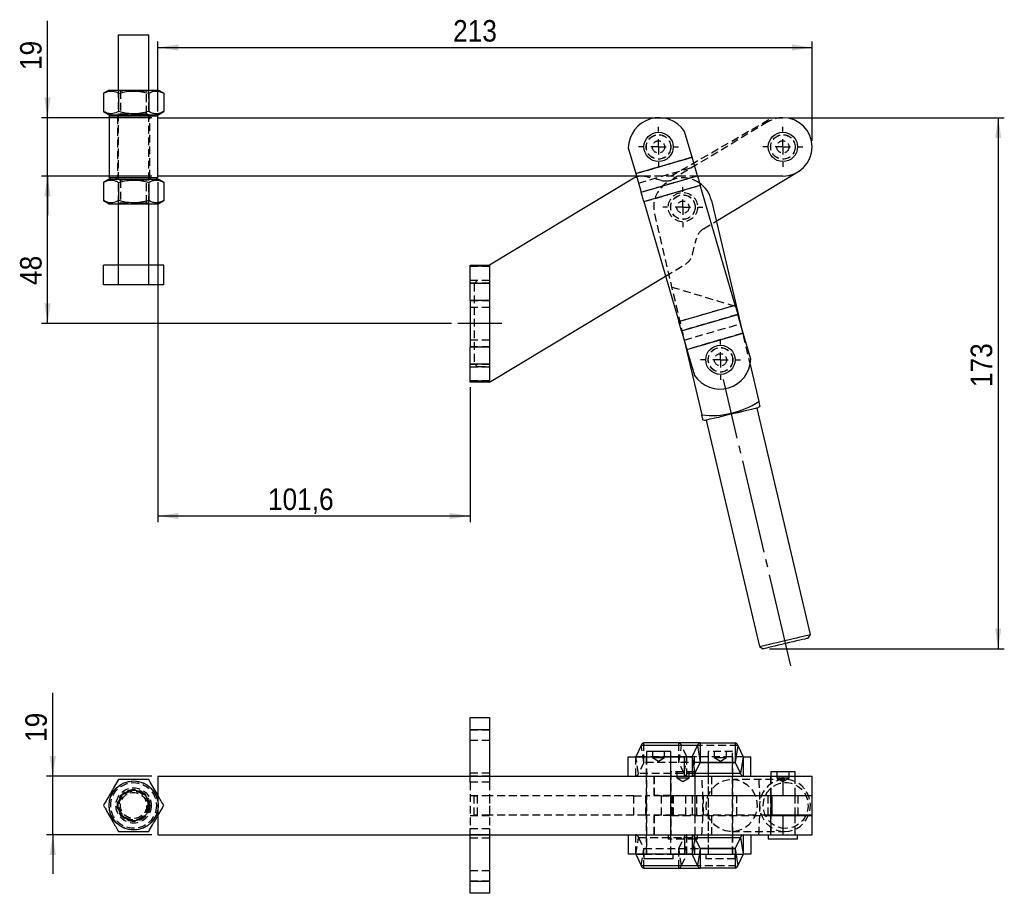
# Model space of a CAD drawing. Extents: x 67 to 764, y 27 to 578.
# Tile 2 of 4: x 67 to 387, y 281 to 566. Entities that reach past the tile are written whole.
import ezdxf

# ---------------------------------------------------------------- set-up
doc = ezdxf.new("R2010")
doc.units = 0
doc.header["$LTSCALE"] = 2
for name, pattern in [('SLD-MISTA-LONGA', [19.05, 15.24, -1.27, 1.27, -1.27]), ('SLD-SÓLIDA', [0]), ('SLD-TRACEJADA', [1.905, 1.27, -0.635])]:
    doc.linetypes.add(name, pattern=pattern)
doc.layers.get('0').update_dxf_attribs({"linetype": 'CONTINUOUS'})
doc.styles.add('SLDTEXTSTYLE0', font='GOTHIC.TTF', dxfattribs={"width": 0.913})
doc.dimstyles.new('SLDDIMSTYLE0', dxfattribs={"dimtxt": 7, "dimasz": 6.604, "dimexe": 0, "dimexo": 0.0625, "dimgap": 1.75, "dimtad": 1, "dimdec": 0, "dimrnd": 1e-09, "dimzin": 12, "dimtxsty": 'SLDTEXTSTYLE0', "dimsah": 1, "dimcen": 0.09, "dimazin": 3, "dimtfac": 1, "dimtdec": 0, "dimtofl": 0, "dimtmove": 0, "dimatfit": 3, "dimtolj": 1, "dimtzin": 12})
doc.dimstyles.new('SLDDIMSTYLE1', dxfattribs={"dimtxt": 7, "dimasz": 6.604, "dimexe": 0, "dimexo": 0.0625, "dimgap": 1.75, "dimtad": 1, "dimdec": 1, "dimrnd": 1e-09, "dimzin": 12, "dimtxsty": 'SLDTEXTSTYLE0', "dimsah": 1, "dimcen": 0.09, "dimazin": 3, "dimtfac": 1, "dimtdec": 1, "dimtofl": 0, "dimtmove": 0, "dimatfit": 3, "dimtolj": 1, "dimtzin": 12})
doc.dimstyles.new('SLDDIMSTYLE2', dxfattribs={"dimtxt": 7, "dimasz": 6.604, "dimexe": 0, "dimexo": 0.0625, "dimgap": 1.75, "dimtad": 1, "dimrnd": 1e-09, "dimzin": 12, "dimtxsty": 'SLDTEXTSTYLE0', "dimsah": 1, "dimcen": 0.09, "dimazin": 3, "dimtfac": 1, "dimtofl": 0, "dimtmove": 0, "dimatfit": 3, "dimtolj": 1, "dimtzin": 12})
doc.dimstyles.new('SLDDIMSTYLE3', dxfattribs={"dimtxt": 7, "dimasz": 6.604, "dimexe": 0, "dimexo": 0.0625, "dimgap": 1.75, "dimtad": 1, "dimdec": 0, "dimrnd": 1e-09, "dimzin": 12, "dimtxsty": 'SLDTEXTSTYLE0', "dimsah": 1, "dimcen": 0.09, "dimazin": 3, "dimtfac": 1, "dimtmove": 0, "dimatfit": 3, "dimtolj": 1, "dimtzin": 12})
doc.dimstyles.new('SLDDIMSTYLE7', dxfattribs={"dimtxt": 7, "dimasz": 6.604, "dimexe": 0, "dimexo": 0.0625, "dimgap": 1.75, "dimtad": 1, "dimdec": 0, "dimrnd": 1e-09, "dimzin": 12, "dimtxsty": 'SLDTEXTSTYLE0', "dimsah": 1, "dimcen": 0.09, "dimazin": 3, "dimtfac": 1, "dimtdec": 0, "dimtmove": 0, "dimatfit": 3, "dimtolj": 1, "dimtzin": 12})

# ---------------------------------------------------------------- blocks, each defined once
blk = doc.blocks.new('*D1')
for p, q in [((317.39, 534), (387.48, 534)), ((385.48, 534), (385.48, 361.06)), ((310.99, 361.06), (387.48, 361.06))]:
    blk.add_line(p, q)
for points in [[(385.48, 534), (384.46, 527.4), (386.49, 527.4)], [(385.48, 361.06), (386.49, 367.67), (384.46, 367.67)]]:
    blk.add_solid(points)
at = {"insert": (376.53, 446.28, 0.1), "char_height": 7, "attachment_point": 1, "rotation": 90, "style": 'SLDTEXTSTYLE0'}
blk.add_mtext('173', dxfattribs=at)
blk = doc.blocks.new('*D2')
for p, q in [((111.91, 512.95), (111.91, 402.32)), ((213.51, 446.26), (213.51, 402.32)), ((111.91, 404.32), (213.51, 404.32))]:
    blk.add_line(p, q)
for points in [[(111.91, 404.32), (118.52, 403.31), (118.52, 405.34)], [(213.51, 404.32), (206.91, 405.34), (206.91, 403.31)]]:
    blk.add_solid(points)
at = {"insert": (147.72, 413.26, 0.1), "char_height": 7, "attachment_point": 1, "style": 'SLDTEXTSTYLE0'}
blk.add_mtext('101,6', dxfattribs=at)
blk = doc.blocks.new('*D3')
for p, q in [((111.91, 536), (111.91, 558.84)), ((324.91, 526.48), (324.91, 558.84)), ((111.91, 556.84), (324.91, 556.84))]:
    blk.add_line(p, q)
for points in [[(111.91, 556.84), (118.52, 555.82), (118.52, 557.86)], [(324.91, 556.84), (318.31, 557.86), (318.31, 555.82)]]:
    blk.add_solid(points)
at = {"insert": (208, 565.78, 0.1), "char_height": 7, "attachment_point": 1, "style": 'SLDTEXTSTYLE0'}
blk.add_mtext('213', dxfattribs=at)
blk = doc.blocks.new('*D4')
for p, q in [((75.95, 534), (75.95, 565.54)), ((109.91, 534), (73.95, 534)), ((75.95, 514.95), (75.95, 534)), ((109.91, 514.95), (73.95, 514.95)), ((75.95, 514.95), (75.95, 502.25))]:
    blk.add_line(p, q)
for points in [[(75.95, 534), (76.97, 540.61), (74.93, 540.61)], [(75.95, 514.95), (74.93, 508.35), (76.97, 508.35)]]:
    blk.add_solid(points)
at = {"insert": (67.01, 549.51, 0.1), "char_height": 7, "attachment_point": 1, "rotation": 90, "style": 'SLDTEXTSTYLE0'}
blk.add_mtext('19', dxfattribs=at)
blk = doc.blocks.new('*D5')
for p, q in [((109.91, 514.95), (73.95, 514.95)), ((75.95, 466.95), (75.95, 514.95)), ((207.51, 466.95), (73.95, 466.95))]:
    blk.add_line(p, q)
for points in [[(75.95, 514.95), (74.93, 508.35), (76.97, 508.35)], [(75.95, 466.95), (76.97, 473.56), (74.93, 473.56)]]:
    blk.add_solid(points)
at = {"insert": (67.01, 479.52, 0.1), "char_height": 7, "attachment_point": 1, "rotation": 90, "style": 'SLDTEXTSTYLE0'}
blk.add_mtext('48', dxfattribs=at)
blk = doc.blocks.new('SW_CENTERMARKSYMBOL_0')
at = {"color": 0}
for p, q in [((0, 5), (0, 6.5)), ((-5, 0), (-6.5, 0)), ((0, 0), (-2.5, 0)), ((0, 0), (0, 2.5)), ((0, 0), (0, -2.5)), ((0, 0), (2.5, 0)), ((5, 0), (6.5, 0)), ((0, -5), (0, -6.5))]:
    blk.add_line(p, q, dxfattribs=at)
blk = doc.blocks.new('SW_CENTERMARKSYMBOL_1')
at = {"color": 0}
for p, q in [((0, 5), (0, 6.5)), ((-5, 0), (-6.5, 0)), ((0, 0), (-2.5, 0)), ((0, 0), (0, 2.5)), ((0, 0), (0, -2.5)), ((0, 0), (2.5, 0)), ((5, 0), (6.5, 0)), ((0, -5), (0, -6.5))]:
    blk.add_line(p, q, dxfattribs=at)
blk = doc.blocks.new('SW_CENTERMARKSYMBOL_2')
at = {"color": 0}
for p, q in [((0, 5), (0, 6.5)), ((-5, 0), (-6.5, 0)), ((0, 0), (-2.5, 0)), ((0, 0), (0, 2.5)), ((0, 0), (0, -2.5)), ((0, 0), (2.5, 0)), ((5, 0), (6.5, 0)), ((0, -5), (0, -6.5))]:
    blk.add_line(p, q, dxfattribs=at)
blk = doc.blocks.new('SW_CENTERMARKSYMBOL_3')
at = {"color": 0}
for p, q in [((0, 5), (0, 6.5)), ((-5, 0), (-6.5, 0)), ((0, 0), (-2.5, 0)), ((0, 0), (0, 2.5)), ((0, 0), (0, -2.5)), ((0, 0), (2.5, 0)), ((5, 0), (6.5, 0)), ((0, -5), (0, -6.5))]:
    blk.add_line(p, q, dxfattribs=at)
blk = doc.blocks.new('*D22')
for p, q in [((77.66, 319.58), (77.66, 346.76)), ((109.91, 319.58), (75.66, 319.58)), ((77.66, 300.53), (77.66, 319.58)), ((109.91, 300.53), (75.66, 300.53)), ((77.66, 300.53), (77.66, 287.83))]:
    blk.add_line(p, q)
for points in [[(77.66, 319.58), (78.68, 326.18), (76.65, 326.18)], [(77.66, 300.53), (76.65, 293.92), (78.68, 293.92)]]:
    blk.add_solid(points)
at = {"insert": (68.72, 330.73, 62.94), "char_height": 7, "attachment_point": 1, "rotation": 90, "style": 'SLDTEXTSTYLE0'}
blk.add_mtext('19', dxfattribs=at)

msp = doc.modelspace()

# ---------------------------------------------------------------- linework, layer by layer
at = {"color": 7, "linetype": 'SLD-SÓLIDA'}
for p, q in [((98.975366, 560.976982), (98.975366, 542.976983)), ((98.975366, 560.976982), (108.975372, 560.976982)), ((108.975372, 542.976983), (108.975372, 560.976982)), ((95.97536, 542.976983), (94.160414, 541.929118)), ((94.160414, 541.929118), (94.160414, 536.024847)), ((95.97536, 542.976983), (111.975363, 542.976983)), ((99.067887, 541.929118), (99.067887, 536.024847)), ((108.88285, 541.929118), (108.88285, 536.024847)), ((113.790324, 541.929118), (111.975363, 542.976983)), ((113.790324, 541.929118), (113.790324, 536.024847)), ((94.160414, 536.024847), (95.97536, 534.976983)), ((111.975363, 534.976983), (113.790324, 536.024847)), ((95.97536, 534.976983), (111.975363, 534.976983)), ((96.537864, 534.976983), (96.03787, 534.476982)), ((96.03787, 534.476982), (96.03787, 514.476983)), ((103.975361, 534.476982), (96.03787, 534.476982)), ((111.912867, 534.476982), (103.975361, 534.476982)), ((111.912867, 534.476982), (111.412859, 534.976983)), ((111.912867, 534.001983), (111.912867, 534.476982)), ((111.912867, 534.001983), (315.387866, 534.001983)), ((111.912867, 514.951983), (111.912867, 534.001983)), ((285.790412, 521.098936), (283.335412, 529.538066)), ((265.043682, 524.216879), (267.498681, 515.77775)), ((267.498681, 515.77775), (285.790412, 521.098936)), ((267.500078, 515.772949), (285.791809, 521.094136)), ((285.790412, 521.098936), (285.791809, 521.094136)), ((287.55606, 515.029476), (285.791809, 521.094136)), ((293.697821, 500.296522), (320.301621, 516.317287)), ((95.97536, 513.976983), (94.160414, 512.929118)), ((95.97536, 513.976983), (111.975363, 513.976983)), ((96.03787, 514.476983), (96.537864, 513.976983)), ((96.03787, 514.476983), (103.975361, 514.476983)), ((103.975361, 514.476983), (111.912867, 514.476983)), ((111.412859, 513.976983), (111.912867, 514.476983)), ((111.912867, 514.476983), (111.912867, 514.951983)), ((267.738899, 514.951983), (111.912867, 514.951983)), ((113.790324, 512.929118), (111.975363, 513.976983)), ((266.821211, 514.280222), (219.862869, 486.001983)), ((267.500078, 515.772949), (269.264328, 509.708289)), ((269.264328, 509.708289), (287.55606, 515.029476)), ((315.387866, 514.951983), (287.578602, 514.951983)), ((94.160414, 512.929118), (94.160414, 507.024847)), ((99.067887, 512.929118), (99.067887, 507.024847)), ((108.88285, 512.929118), (108.88285, 507.024847)), ((113.790324, 512.929118), (113.790324, 507.024847)), ((270.152589, 506.654866), (288.44432, 511.976053)), ((299.790582, 472.972956), (288.44432, 511.976053)), ((94.160414, 507.024847), (95.97536, 505.976982)), ((111.975363, 505.976982), (113.790324, 507.024847)), ((270.152589, 506.654866), (281.498848, 467.651766)), ((292.106239, 507.05646), (301.575954, 466.835685)), ((95.97536, 505.976982), (111.975363, 505.976982)), ((98.975366, 505.976982), (98.975366, 485.976983)), ((108.975372, 485.976983), (108.975372, 505.976982)), ((94.160414, 479.576983), (94.160414, 485.976983)), ((99.067887, 485.976983), (94.160414, 485.976983)), ((99.067887, 479.576983), (99.067887, 485.976983)), ((108.88285, 485.976983), (99.067887, 485.976983)), ((108.88285, 479.576983), (108.88285, 485.976983)), ((113.790324, 485.976983), (108.88285, 485.976983)), ((113.790324, 479.576983), (113.790324, 485.976983)), ((213.512866, 486.001983), (219.862869, 486.001983)), ((213.512866, 485.640138), (213.512866, 486.001983)), ((219.862869, 485.640138), (213.512866, 485.640138)), ((213.512866, 480.159488), (213.512866, 485.640138)), ((219.862869, 486.001983), (219.862869, 485.640138)), ((219.862869, 485.640138), (219.862869, 480.159488)), ((219.862869, 447.901979), (277.199721, 482.430145)), ((99.067887, 479.576983), (94.160414, 479.576983)), ((108.88285, 479.576983), (99.067887, 479.576983)), ((113.790324, 479.576983), (108.88285, 479.576983)), ((213.512866, 480.159488), (219.862869, 480.159488)), ((213.512866, 474.521332), (213.512866, 480.159488)), ((219.862869, 480.159488), (219.862869, 474.521332)), ((213.512866, 474.521332), (213.512866, 459.382631)), ((219.862869, 474.521332), (213.512866, 474.521332)), ((219.862869, 474.521332), (219.862869, 459.382631)), ((281.498848, 467.651766), (299.790582, 472.972956)), ((282.38711, 464.598343), (300.678843, 469.919533)), ((302.443093, 463.854872), (300.678843, 469.919533)), ((282.38711, 464.598343), (284.151361, 458.533682)), ((283.146208, 461.988922), (288.982462, 437.200569)), ((284.151361, 458.533682), (302.443093, 463.854872)), ((284.152758, 458.528884), (302.444489, 463.85007)), ((304.899489, 455.410942), (302.444489, 463.85007)), ((213.512866, 459.382631), (219.862869, 459.382631)), ((213.512866, 453.744479), (213.512866, 459.382631)), ((219.862869, 459.382631), (219.862869, 453.744479)), ((284.152758, 458.528884), (286.607756, 450.089753)), ((219.862869, 453.744479), (213.512866, 453.744479)), ((213.512866, 448.263824), (213.512866, 453.744479)), ((219.862869, 453.744479), (219.862869, 448.263824)), ((304.69454, 453.590095), (307.525441, 441.566393)), ((213.512866, 448.263824), (219.862869, 448.263824)), ((213.512866, 447.901979), (213.512866, 448.263824)), ((219.862869, 447.901979), (213.512866, 447.901979)), ((219.862869, 448.263824), (219.862869, 447.901979)), ((324.333455, 365.705095), (306.978028, 439.418897)), ((290.430488, 435.522892), (307.785913, 361.809082)), ((323.589247, 364.502542), (324.333455, 365.705095)), ((307.785913, 361.809082), (308.988475, 361.064874)), ((213.512866, 338.650669), (219.862869, 338.650669)), ((213.512866, 334.702791), (213.512866, 338.650669)), ((219.862869, 338.650669), (219.862869, 334.702791)), ((219.862869, 334.702791), (213.512866, 334.702791)), ((213.512866, 319.644828), (213.512866, 334.702791)), ((219.862869, 334.702791), (219.862869, 319.644828)), ((288.44432, 330.425669), (270.152589, 330.425669)), ((288.44432, 330.425669), (288.44432, 324.075669)), ((288.44432, 330.425669), (299.790582, 330.425669)), ((299.790582, 330.425669), (299.790582, 324.075669)), ((269.264328, 329.573591), (267.500078, 325.927009)), ((287.55606, 329.573591), (269.264328, 329.573591)), ((270.919116, 327.675669), (270.919116, 325.92567)), ((278.856615, 327.675669), (270.919116, 327.675669)), ((278.856615, 325.92567), (278.856615, 327.675669)), ((285.791809, 325.927009), (287.55606, 329.573591)), ((287.55606, 329.573591), (288.442923, 324.07433)), ((300.678843, 329.573591), (299.791978, 324.07433)), ((300.678843, 329.573591), (302.443093, 325.927009)), ((265.043682, 319.575669), (265.043682, 325.92567)), ((265.043682, 325.92567), (283.335412, 325.92567)), ((283.335412, 319.575669), (283.335412, 325.92567)), ((283.335412, 325.92567), (285.790412, 325.92567)), ((285.790412, 325.92567), (285.790412, 319.575669)), ((285.791809, 325.927009), (286.678674, 320.427747)), ((286.678674, 320.427747), (288.442923, 324.07433)), ((288.44432, 324.075669), (299.790582, 324.075669)), ((299.791978, 324.07433), (301.556228, 320.427747)), ((302.443093, 325.927009), (301.556228, 320.427747)), ((302.444489, 325.92567), (302.444489, 319.575669)), ((302.444489, 325.92567), (304.899489, 325.92567)), ((304.899489, 319.575669), (304.899489, 325.92567)), ((286.803499, 319.575669), (286.803499, 320.685754)), ((311.419116, 321.02567), (311.419116, 319.575669)), ((319.356616, 321.02567), (311.419116, 321.02567)), ((319.356616, 319.575669), (319.356616, 321.02567)), ((111.912867, 319.575669), (111.912867, 313.302516)), ((111.912867, 319.575669), (315.387866, 319.575669)), ((213.512866, 319.644828), (219.862869, 319.644828)), ((315.387866, 319.575669), (315.387866, 313.300669)), ((315.387866, 319.575669), (324.912866, 319.575669)), ((324.912866, 313.300669), (324.912866, 319.575669)), ((311.908434, 313.300669), (315.387866, 313.300669)), ((311.908434, 306.800669), (311.908434, 313.300669)), ((324.912866, 313.225669), (311.908434, 313.225669)), ((315.387866, 313.300669), (324.912866, 313.300669)), ((319.356616, 313.225669), (319.356616, 313.300669)), ((324.912866, 306.875669), (324.912866, 313.225669)), ((111.912867, 306.798822), (111.912867, 300.525669)), ((324.912866, 306.875669), (311.908434, 306.875669)), ((311.908434, 306.800669), (315.387866, 306.800669)), ((315.387866, 306.800669), (315.387866, 300.525669)), ((315.387866, 306.800669), (324.912866, 306.800669)), ((319.356616, 306.800669), (319.356616, 306.875669)), ((324.912866, 300.525669), (324.912866, 306.800669)), ((111.912867, 300.525669), (315.387866, 300.525669)), ((219.862869, 300.45651), (213.512866, 300.45651)), ((213.512866, 285.398547), (213.512866, 300.45651)), ((219.862869, 300.45651), (219.862869, 285.398547)), ((265.043682, 300.525669), (265.043682, 294.175669)), ((283.335412, 300.525669), (283.335412, 294.175669)), ((285.790412, 300.525669), (285.790412, 294.175669)), ((286.678674, 299.673591), (285.791809, 294.174329)), ((288.442923, 296.027008), (286.678674, 299.673591)), ((287.597248, 299.025669), (286.992144, 299.025669)), ((287.597248, 299.025669), (287.597248, 300.525669)), ((301.556228, 299.673591), (299.791978, 296.027008)), ((301.556228, 299.673591), (302.443093, 294.174329)), ((302.444489, 300.525669), (302.444489, 294.175669)), ((304.899489, 300.525669), (304.899489, 294.175669)), ((310.625366, 300.525669), (310.625366, 299.025669)), ((320.150366, 299.025669), (310.625366, 299.025669)), ((315.387866, 300.525669), (324.912866, 300.525669)), ((320.150366, 299.025669), (320.150366, 300.525669)), ((288.442923, 296.027008), (287.55606, 290.527747)), ((288.44432, 296.025669), (288.44432, 289.675669)), ((299.790582, 296.025669), (288.44432, 296.025669)), ((299.790582, 296.025669), (299.790582, 289.675669)), ((299.791978, 296.027008), (300.678843, 290.527747)), ((283.335412, 294.175669), (265.043682, 294.175669)), ((267.500078, 294.174329), (269.264328, 290.527747)), ((270.125365, 294.175669), (270.125365, 292.675669)), ((279.650366, 292.675669), (270.125365, 292.675669)), ((279.650366, 292.675669), (279.650366, 294.175669)), ((285.790412, 294.175669), (283.335412, 294.175669)), ((287.55606, 290.527747), (285.791809, 294.174329)), ((302.443093, 294.174329), (300.678843, 290.527747)), ((304.899489, 294.175669), (302.444489, 294.175669)), ((269.264328, 290.527747), (287.55606, 290.527747)), ((270.152589, 289.675669), (288.44432, 289.675669)), ((299.790582, 289.675669), (288.44432, 289.675669)), ((213.512866, 285.398547), (219.862869, 285.398547)), ((213.512866, 281.450669), (213.512866, 285.398547)), ((219.862869, 285.398547), (219.862869, 281.450669)), ((219.862869, 281.450669), (213.512866, 281.450669))]:
    msp.add_line(p, q, dxfattribs=at)
at = {"color": 7, "linetype": 'SLD-TRACEJADA'}
for p, q in [((98.975366, 542.976983), (98.975366, 505.976982)), ((99.302104, 542.976983), (99.725371, 542.680612)), ((104.272312, 542.680612), (99.725371, 542.680612)), ((99.725371, 542.680612), (99.725371, 535.273354)), ((108.225366, 542.680612), (104.365518, 542.680612)), ((108.225366, 542.680612), (108.648634, 542.976983)), ((108.225366, 535.273354), (108.225366, 542.680612)), ((108.975372, 505.976982), (108.975372, 542.976983)), ((98.225361, 534.976983), (98.725369, 534.476982)), ((98.725369, 534.476982), (98.725369, 514.476983)), ((99.725371, 535.273354), (99.302104, 534.976983)), ((99.725371, 535.273354), (103.590509, 535.273354)), ((103.680706, 535.273354), (106.100371, 535.273354)), ((106.100371, 535.273354), (108.225366, 535.273354)), ((108.648634, 534.976983), (108.225366, 535.273354)), ((109.225368, 534.476982), (109.725362, 534.976983)), ((109.225368, 514.476983), (109.225368, 534.476982)), ((278.912867, 514.951983), (311.908434, 534.001983)), ((310.47411, 532.636678), (279.695196, 514.101666)), ((267.498681, 515.77775), (285.790412, 521.098936)), ((285.791809, 521.094136), (267.500078, 515.772949)), ((268.38694, 512.724327), (286.678674, 518.045513)), ((98.725369, 514.476983), (98.225361, 513.976983)), ((99.302104, 513.976983), (99.725371, 513.680612)), ((104.272312, 513.680612), (99.725371, 513.680612)), ((99.725371, 513.680612), (99.725371, 506.273353)), ((108.225366, 513.680612), (104.365518, 513.680612)), ((108.225366, 513.680612), (108.648634, 513.976983)), ((108.225366, 506.273353), (108.225366, 513.680612)), ((109.725362, 513.976983), (109.225368, 514.476983)), ((287.578602, 514.951983), (267.738899, 514.951983)), ((287.55606, 515.029476), (269.264328, 509.708289)), ((275.910953, 513.532307), (270.605454, 514.849583)), ((270.151192, 506.659666), (288.442923, 511.980854)), ((270.152589, 506.654866), (288.44432, 511.976053)), ((99.725371, 506.273353), (99.302104, 505.976982)), ((99.725371, 506.273353), (103.590509, 506.273353)), ((103.680706, 506.273353), (106.100371, 506.273353)), ((106.100371, 506.273353), (108.225366, 506.273353)), ((108.648634, 505.976982), (108.225366, 506.273353)), ((273.56326, 502.690638), (283.146208, 461.988922)), ((289.522708, 497.782275), (293.697821, 500.296522)), ((285.932167, 489.398312), (287.249442, 494.703814)), ((213.512866, 485.640138), (219.862869, 485.640138)), ((277.199721, 482.430145), (283.658901, 486.319851)), ((213.512866, 481.051981), (219.862869, 481.051981)), ((215.862869, 480.951984), (214.862866, 479.951981)), ((219.862869, 480.951984), (215.862869, 480.951984)), ((219.862869, 480.159488), (213.512866, 480.159488)), ((214.862866, 479.951981), (214.862866, 453.951985)), ((279.172367, 478.867047), (300.235954, 472.527072)), ((213.512866, 474.521332), (219.862869, 474.521332)), ((219.862869, 472.201984), (213.512866, 472.201984)), ((281.498848, 467.651766), (299.790582, 472.972956)), ((281.500245, 467.646968), (299.791978, 472.968154)), ((300.678843, 469.919533), (282.38711, 464.598343)), ((283.264497, 461.582303), (301.556228, 466.903493)), ((301.575954, 466.835685), (304.69454, 453.590095)), ((213.512866, 461.701982), (219.862869, 461.701982)), ((302.443093, 463.854872), (284.151361, 458.533682)), ((284.152758, 458.528884), (302.444489, 463.85007)), ((219.862869, 459.382631), (213.512866, 459.382631)), ((213.512866, 453.744479), (219.862869, 453.744479)), ((213.512866, 452.851981), (219.862869, 452.851981)), ((214.862866, 453.951985), (215.862869, 452.951983)), ((215.862869, 452.951983), (219.862869, 452.951983)), ((219.862869, 448.263824), (213.512866, 448.263824)), ((213.512866, 334.702791), (219.862869, 334.702791)), ((219.862869, 331.175669), (213.512866, 331.175669)), ((270.152589, 324.075669), (270.152589, 330.425669)), ((281.498848, 324.075669), (281.498848, 330.425669)), ((270.151192, 324.07433), (269.264328, 329.573591)), ((272.887865, 327.675669), (272.887865, 325.675669)), ((276.887866, 325.675669), (276.887866, 327.675669)), ((281.500245, 324.07433), (282.38711, 329.573591)), ((300.678843, 329.573591), (282.38711, 329.573591)), ((284.151361, 325.927009), (282.38711, 329.573591)), ((299.024053, 327.675669), (291.086553, 327.675669)), ((291.086553, 327.675669), (291.086553, 294.175669)), ((293.055304, 327.675669), (293.055304, 325.675669)), ((297.055304, 325.675669), (297.055304, 327.675669)), ((299.024053, 294.175669), (299.024053, 327.675669)), ((267.498681, 319.575669), (267.498681, 325.92567)), ((268.38694, 320.427747), (267.500078, 325.927009)), ((270.151192, 324.07433), (268.38694, 320.427747)), ((288.442923, 324.07433), (270.151192, 324.07433)), ((288.44432, 324.075669), (270.152589, 324.075669)), ((270.887865, 325.92567), (270.887865, 319.575669)), ((278.856615, 325.927009), (270.919116, 325.927009)), ((270.919116, 325.92567), (270.919116, 294.175669)), ((272.887865, 325.675669), (274.887866, 325.675669)), ((272.887865, 325.675669), (274.887866, 324.473948)), ((274.887866, 325.675669), (276.887866, 325.675669)), ((274.887866, 324.473948), (276.887866, 325.675669)), ((278.856615, 294.175669), (278.856615, 325.92567)), ((278.887866, 319.575669), (278.887866, 325.92567)), ((283.264497, 320.427747), (281.500245, 324.07433)), ((288.442923, 324.07433), (281.500245, 324.07433)), ((283.264497, 320.427747), (284.151361, 325.927009)), ((302.443093, 325.927009), (284.151361, 325.927009)), ((284.152758, 319.575669), (284.152758, 325.92567)), ((302.444489, 325.92567), (285.790412, 325.92567)), ((286.607756, 319.575669), (286.607756, 325.92567)), ((291.055303, 325.92567), (291.055303, 319.575669)), ((293.055304, 325.675669), (295.055304, 325.675669)), ((293.055304, 325.675669), (295.055304, 324.473948)), ((295.055304, 325.675669), (297.055304, 325.675669)), ((295.055304, 324.473948), (297.055304, 325.675669)), ((299.055305, 319.575669), (299.055305, 325.92567)), ((213.512866, 320.675669), (219.862869, 320.675669)), ((286.803499, 321.02567), (278.865999, 321.02567)), ((278.865999, 321.02567), (278.865999, 300.525669)), ((280.834748, 321.02567), (280.834748, 319.025669)), ((284.83475, 319.025669), (284.83475, 321.02567)), ((286.803499, 320.685754), (286.803499, 321.02567)), ((313.387866, 321.02567), (313.387866, 319.025669)), ((317.387866, 319.025669), (317.387866, 321.02567)), ((213.512866, 317.592707), (213.512866, 319.644828)), ((219.862869, 319.644828), (213.512866, 319.644828)), ((219.862869, 317.592707), (213.512866, 317.592707)), ((213.512866, 317.592707), (213.512866, 302.508631)), ((219.862869, 319.644828), (219.862869, 317.592707)), ((219.862869, 317.592707), (219.862869, 302.508631)), ((286.678674, 320.427747), (268.38694, 320.427747)), ((270.887865, 319.575669), (270.887865, 300.525669)), ((273.309751, 319.575669), (273.309751, 313.300669)), ((273.56326, 313.300669), (273.56326, 319.575669)), ((278.834751, 319.575669), (278.834751, 313.300669)), ((278.887866, 300.525669), (278.887866, 319.575669)), ((280.834748, 319.025669), (282.834748, 319.025669)), ((280.834748, 319.025669), (282.834748, 317.823948)), ((282.834748, 319.025669), (284.83475, 319.025669)), ((282.834748, 317.823948), (284.83475, 319.025669)), ((286.803499, 320.427747), (283.264497, 320.427747)), ((286.803499, 300.525669), (286.803499, 319.575669)), ((286.834749, 313.300669), (286.834749, 319.575669)), ((291.055303, 319.575669), (291.055303, 300.525669)), ((292.106239, 319.575669), (292.106239, 313.300669)), ((316.059684, 318.55067), (298.704257, 318.55067)), ((299.055305, 300.525669), (299.055305, 319.575669)), ((311.387866, 319.575669), (311.387866, 313.300669)), ((311.419116, 319.575669), (311.419116, 300.525669)), ((313.387866, 319.025669), (315.387866, 319.025669)), ((313.387866, 319.025669), (315.387866, 317.823948)), ((315.387866, 319.575669), (315.387866, 313.300669)), ((315.387866, 319.025669), (317.387866, 319.025669)), ((315.387866, 317.823948), (317.387866, 319.025669)), ((319.356616, 313.300669), (319.356616, 319.575669)), ((319.387866, 313.300669), (319.387866, 319.575669)), ((111.912867, 313.302516), (111.912867, 306.798822)), ((213.512866, 313.300669), (219.862869, 313.300669)), ((214.862866, 306.875669), (214.862866, 313.225669)), ((214.862866, 313.225669), (215.862869, 313.225669)), ((215.862869, 313.225669), (215.862869, 306.875669)), ((219.862869, 313.225669), (215.862869, 313.225669)), ((219.862869, 313.225669), (219.862869, 306.875669)), ((266.821211, 313.225669), (219.862869, 313.225669)), ((266.821211, 306.875669), (266.821211, 313.225669)), ((266.821211, 313.225669), (270.605454, 313.225669)), ((270.605454, 313.225669), (270.605454, 306.875669)), ((275.910953, 313.225669), (270.605454, 313.225669)), ((278.912867, 313.300669), (273.309751, 313.300669)), ((275.910953, 306.875669), (275.910953, 313.225669)), ((275.910953, 313.225669), (279.695196, 313.225669)), ((278.834751, 313.225669), (278.834751, 306.875669)), ((278.912867, 313.300669), (311.908434, 313.300669)), ((278.912867, 306.800669), (278.912867, 313.300669)), ((279.172367, 313.300669), (279.172367, 306.800669)), ((279.695196, 313.225669), (279.695196, 306.875669)), ((310.47411, 313.225669), (279.695196, 313.225669)), ((283.658901, 313.225669), (283.658901, 306.875669)), ((285.932167, 306.875669), (285.932167, 313.225669)), ((286.834749, 306.875669), (286.834749, 313.225669)), ((287.249442, 313.225669), (287.249442, 306.875669)), ((289.522708, 306.875669), (289.522708, 313.225669)), ((300.235954, 313.300669), (300.235954, 306.800669)), ((310.47411, 313.225669), (310.47411, 306.875669)), ((311.908434, 313.225669), (310.47411, 313.225669)), ((311.387866, 313.225669), (311.387866, 306.875669)), ((319.356616, 306.875669), (319.356616, 313.225669)), ((319.387866, 306.875669), (319.387866, 313.225669)), ((320.301621, 313.225669), (320.301621, 306.875669)), ((213.512866, 306.800669), (219.862869, 306.800669)), ((215.862869, 306.875669), (214.862866, 306.875669)), ((219.862869, 306.875669), (215.862869, 306.875669)), ((266.821211, 306.875669), (219.862869, 306.875669)), ((270.605454, 306.875669), (266.821211, 306.875669)), ((275.910953, 306.875669), (270.605454, 306.875669)), ((278.912867, 306.800669), (273.309751, 306.800669)), ((273.309751, 306.800669), (273.309751, 300.525669)), ((273.56326, 300.525669), (273.56326, 306.800669)), ((279.695196, 306.875669), (275.910953, 306.875669)), ((278.834751, 306.800669), (278.834751, 300.525669)), ((278.912867, 306.800669), (311.908434, 306.800669)), ((310.47411, 306.875669), (279.695196, 306.875669)), ((286.834749, 300.525669), (286.834749, 306.800669)), ((292.106239, 306.800669), (292.106239, 300.525669)), ((311.908434, 306.875669), (310.47411, 306.875669)), ((311.387866, 306.800669), (311.387866, 300.525669)), ((315.387866, 306.800669), (315.387866, 300.525669)), ((319.356616, 300.525669), (319.356616, 306.800669)), ((319.387866, 300.525669), (319.387866, 306.800669)), ((213.512866, 302.508631), (219.862869, 302.508631)), ((213.512866, 300.45651), (213.512866, 302.508631)), ((219.862869, 302.508631), (219.862869, 300.45651)), ((298.704257, 301.550669), (316.059684, 301.550669)), ((213.512866, 300.45651), (219.862869, 300.45651)), ((219.862869, 299.425669), (213.512866, 299.425669)), ((267.498681, 294.175669), (267.498681, 300.525669)), ((267.500078, 294.174329), (268.38694, 299.673591)), ((268.38694, 299.673591), (286.678674, 299.673591)), ((268.38694, 299.673591), (270.151192, 296.027008)), ((270.887865, 300.525669), (270.887865, 294.175669)), ((278.072251, 300.525669), (278.072251, 299.025669)), ((286.992144, 299.025669), (278.072251, 299.025669)), ((278.887866, 294.175669), (278.887866, 300.525669)), ((281.500245, 296.027008), (283.264497, 299.673591)), ((284.151361, 294.174329), (283.264497, 299.673591)), ((283.264497, 299.673591), (287.597248, 299.673591)), ((284.152758, 294.175669), (284.152758, 300.525669)), ((286.607756, 300.525669), (286.607756, 294.175669)), ((291.055303, 300.525669), (291.055303, 294.175669)), ((299.055305, 294.175669), (299.055305, 300.525669)), ((269.264328, 290.527747), (270.151192, 296.027008)), ((270.151192, 296.027008), (288.442923, 296.027008)), ((270.152589, 296.025669), (288.44432, 296.025669)), ((270.152589, 289.675669), (270.152589, 296.025669)), ((281.498848, 289.675669), (281.498848, 296.025669)), ((282.38711, 290.527747), (281.500245, 296.027008)), ((281.500245, 296.027008), (288.442923, 296.027008)), ((270.125365, 294.174329), (279.650366, 294.174329)), ((282.38711, 290.527747), (284.151361, 294.174329)), ((284.151361, 294.174329), (302.443093, 294.174329)), ((285.790412, 294.175669), (302.444489, 294.175669)), ((290.292803, 294.175669), (290.292803, 292.675669)), ((299.817803, 292.675669), (290.292803, 292.675669)), ((299.817803, 292.675669), (299.817803, 294.175669)), ((213.512866, 288.925669), (219.862869, 288.925669)), ((282.38711, 290.527747), (300.678843, 290.527747)), ((219.862869, 285.398547), (213.512866, 285.398547))]:
    msp.add_line(p, q, dxfattribs=at)
at = {"linetype": 'SLD-MISTA-LONGA'}
for p, q in [((223.862866, 466.951983), (209.512866, 466.951983)), ((318.005963, 355.49065), (296.053472, 448.729593))]:
    msp.add_line(p, q, dxfattribs=at)
at = {"color": 8, "linetype": 'SLD-SÓLIDA'}
for p, q in [((270.919116, 325.927009), (267.500078, 325.927009)), ((285.791809, 325.927009), (278.856615, 325.927009)), ((299.791978, 324.07433), (288.442923, 324.07433)), ((301.556228, 320.427747), (286.803499, 320.427747)), ((287.597248, 299.673591), (301.556228, 299.673591)), ((288.442923, 296.027008), (299.791978, 296.027008)), ((267.500078, 294.174329), (270.125365, 294.174329)), ((279.650366, 294.174329), (285.791809, 294.174329))]:
    msp.add_line(p, q, dxfattribs=at)
at = {"color": 7, "linetype": 'SLD-SÓLIDA', "flags": 128}
for points in [[(287.55606, 515.029476), (287.658584, 514.677041), (287.764475, 514.313041), (287.873276, 513.939034), (287.984522, 513.556621), (288.097738, 513.167439), (288.212437, 512.773156), (288.32813, 512.375459), (288.44432, 511.976053)], [(270.152589, 506.654866), (270.036398, 507.054273), (269.920705, 507.451968), (269.806007, 507.846253), (269.692792, 508.235434), (269.581543, 508.617846), (269.472743, 508.991854), (269.366851, 509.355854), (269.264328, 509.708289)], [(299.790582, 472.972956), (299.906772, 472.573549), (300.022464, 472.175851), (300.137164, 471.781567), (300.25038, 471.392386), (300.361626, 471.009973), (300.470427, 470.635965), (300.576317, 470.271964), (300.678843, 469.919533)], [(282.38711, 464.598343), (282.284586, 464.950778), (282.178695, 465.314779), (282.069894, 465.688787), (281.958645, 466.0712), (281.84543, 466.460381), (281.730732, 466.854665), (281.615039, 467.252359), (281.498848, 467.651766)], [(302.443093, 463.854872), (302.443254, 463.854317), (302.443421, 463.853747), (302.443591, 463.853158), (302.443766, 463.852555), (302.443944, 463.851944), (302.444125, 463.851325), (302.444306, 463.850699), (302.444489, 463.85007)], [(306.978028, 439.418897), (306.971318, 439.417318), (306.810821, 439.379528), (306.440368, 439.292312), (305.869553, 439.157911), (305.113162, 438.979827), (304.190783, 438.762657), (303.126306, 438.512035), (301.9473, 438.234448), (300.6843, 437.937081), (299.370019, 437.627643), (298.038496, 437.314145), (296.724215, 437.004708), (295.461215, 436.70734), (294.282211, 436.429754), (293.217734, 436.179124), (292.295354, 435.961962), (291.538963, 435.783871), (290.968148, 435.649477), (290.597694, 435.562253), (290.437197, 435.524471), (290.430488, 435.522892)], [(307.525441, 441.566393), (307.689172, 440.870978), (307.806982, 440.370604), (307.878013, 440.068916), (307.901747, 439.968109)], [(289.358767, 435.602285), (289.335033, 435.703091), (289.264003, 436.00478), (289.146193, 436.505154), (288.982462, 437.200569)], [(316.059684, 363.757096), (317.38689, 364.069574), (318.679722, 364.37396), (319.904697, 364.662372), (321.030087, 364.927344), (322.026747, 365.161993), (322.868863, 365.360267), (323.534626, 365.517013), (324.00679, 365.62819), (324.273129, 365.690894), (324.333455, 365.705095)], [(307.785913, 361.809082), (307.846239, 361.823298), (308.112577, 361.886002), (308.584742, 361.997165), (309.250504, 362.15391), (310.09262, 362.352185), (311.08928, 362.586848), (312.214671, 362.851806), (313.439645, 363.140218), (314.732478, 363.444604), (316.059684, 363.757096)], [(316.288861, 362.783708), (315.05509, 362.493224), (313.856812, 362.211101), (312.728499, 361.945443), (311.702612, 361.70391), (310.808663, 361.493431), (310.07237, 361.320071), (309.514913, 361.188822), (309.15233, 361.103453), (308.995053, 361.066423), (308.988475, 361.064874)], [(323.589247, 364.502542), (323.582669, 364.500992), (323.425391, 364.463963), (323.062808, 364.378594), (322.505352, 364.247344), (321.769058, 364.073984), (320.875109, 363.863505), (319.849222, 363.621973), (318.72091, 363.356315), (317.522632, 363.074191), (316.288861, 362.783708)]]:
    msp.add_lwpolyline(points, dxfattribs=at)
at = {"color": 7, "linetype": 'SLD-TRACEJADA', "flags": 128}
for points in [[(298.704257, 318.55067), (300.031464, 318.440597), (301.324296, 318.113229), (302.549271, 317.577045), (303.674662, 316.845932), (304.671321, 315.938826), (305.513438, 314.879219), (306.1792, 313.694556), (306.651364, 312.415518), (306.917703, 311.075231), (306.971318, 309.708409), (306.810821, 308.350451), (306.440368, 307.036528), (305.869553, 305.800669), (305.113162, 304.674883), (304.190783, 303.688328), (303.126306, 302.866553), (301.9473, 302.230844), (300.6843, 301.797664), (299.370019, 301.578232), (298.038496, 301.578232), (296.724215, 301.797664), (295.461215, 302.230844), (294.282211, 302.866553), (293.217734, 303.688328), (292.295354, 304.674883), (291.538963, 305.800669), (290.968148, 307.036528), (290.597694, 308.350451), (290.437197, 309.708409), (290.490812, 311.075231), (290.757151, 312.415518), (291.229317, 313.694556), (291.895079, 314.879219), (292.737194, 315.938826), (293.733854, 316.845932), (294.859246, 317.577045), (296.08422, 318.113229), (297.377052, 318.440597), (298.704257, 318.55067)], [(316.059684, 301.550669), (317.38689, 301.660742), (318.679722, 301.988109), (319.904697, 302.524293), (321.030087, 303.255406), (322.026747, 304.162512), (322.868863, 305.222119), (323.534626, 306.406782), (324.00679, 307.685821), (324.273129, 309.026107), (324.326744, 310.39293), (324.166247, 311.750887), (323.795794, 313.064811), (323.22498, 314.300669), (322.468587, 315.426455), (321.546208, 316.41301), (320.481731, 317.234785), (319.302725, 317.870494), (318.039727, 318.303674), (316.725446, 318.523106), (315.393922, 318.523106), (314.079641, 318.303674), (312.816642, 317.870494), (311.637636, 317.234785), (310.573159, 316.41301), (309.65078, 315.426455), (308.894388, 314.300669), (308.323574, 313.064811), (307.953121, 311.750887), (307.792623, 310.39293), (307.846239, 309.026107), (308.112577, 307.685821), (308.584742, 306.406782), (309.250504, 305.222119), (310.09262, 304.162512), (311.08928, 303.255406), (312.214671, 302.524293), (313.439645, 301.988109), (314.732478, 301.660742), (316.059684, 301.550669)], [(316.288861, 302.550669), (315.05509, 302.65855), (313.856812, 302.979088), (312.728499, 303.503063), (311.702612, 304.215401), (310.808663, 305.095609), (310.07237, 306.118364), (309.514913, 307.254245), (309.15233, 308.470575), (308.995053, 309.73236), (309.047605, 311.003303), (309.308475, 312.24684), (309.770158, 313.427197), (310.419372, 314.510418), (311.23744, 315.46534), (312.200829, 316.264491), (313.281823, 316.884883), (314.449324, 317.308666), (315.669745, 317.52365), (316.907977, 317.52365), (318.128398, 317.308666), (319.295899, 316.884883), (320.376893, 316.264491), (321.340281, 315.46534), (322.15835, 314.510418), (322.807564, 313.427197), (323.269246, 312.24684), (323.530116, 311.003303), (323.582669, 309.73236), (323.425391, 308.470575), (323.062808, 307.254245), (322.505352, 306.118364), (321.769058, 305.095609), (320.875109, 304.215401), (319.849222, 303.503063), (318.72091, 302.979088), (317.522632, 302.65855), (316.288861, 302.550669)]]:
    msp.add_lwpolyline(points, dxfattribs=at)
at = {"color": 7, "linetype": 'SLD-SÓLIDA'}
for centre, radius in [((274.887866, 524.476983), 4.7625), ((315.387866, 524.476983), 4.7625), ((295.055304, 455.150837), 4.7625), ((103.975366, 310.050669), 8), ((103.975366, 310.050669), 5)]:
    msp.add_circle(centre, radius, dxfattribs=at)
at = {"color": 7, "linetype": 'SLD-TRACEJADA'}
for centre, radius in [((274.887866, 524.476983), 4), ((274.887866, 524.476983), 3.96875), ((274.887866, 524.476983), 2), ((315.387866, 524.476983), 4), ((315.387866, 524.476983), 3.96875), ((315.387866, 524.476983), 2), ((282.834749, 504.873549), 4.7625), ((282.834749, 504.873549), 4), ((282.834749, 504.873549), 3.96875), ((282.834749, 504.873549), 2), ((295.055304, 455.150837), 4), ((295.055304, 455.150837), 3.96875), ((295.055304, 455.150837), 2), ((103.975366, 310.050669), 7.9375), ((103.975366, 310.050669), 7.4375), ((103.975366, 310.050669), 5.75), ((103.975366, 310.050669), 5.25), ((103.975366, 310.050669), 4.673261), ((103.975366, 310.050669), 4.25)]:
    msp.add_circle(centre, radius, dxfattribs=at)
at = {"color": 7, "linetype": 'SLD-SÓLIDA'}
for centre, radius, start, end in [((275.022055, 524.015703), 9.980402, 33.59512777, 178.84500372), ((315.387866, 524.476983), 9.525, 270, 90), ((269.400611, 509.996918), 5, 108.64419037, 121.0562827), ((270.665758, 516.696701), 3.297703, 196.18048308, 196.26735682), ((282.834749, 504.873549), 9.525, 13.24862265, 55.52592655), ((282.070703, 457.925298), 2.167779, 16.16682747, 16.29891204), ((294.921114, 455.612117), 9.980402, 213.59512777, 358.84500372), ((292.110688, 465.4758), 28.447748, 263.68676294, 302.81048237), ((292.110688, 465.4758), 30, 299.70787228, 301.76042532), ((292.110688, 465.4758), 30, 264.73681999, 266.78937303), ((270.437398, 329.239736), 1.219653, 103.50416224, 164.11368595), ((288.72913, 329.239737), 1.219652, 103.50424363, 164.1137246), ((299.50577, 329.239734), 1.219656, 15.88638544, 76.49570635), ((267.498235, 325.927534), 0.001917, 283.47344369, 344.10871346), ((285.789965, 325.927534), 0.001917, 283.47344368, 344.10871346), ((288.444768, 324.073803), 0.001919, 103.50783592, 164.07432122), ((299.790133, 324.073804), 0.001919, 15.91338137, 76.46628504), ((302.444936, 325.927533), 0.001917, 195.8789379, 256.50072851), ((285.505604, 320.761602), 1.219652, 283.50414637, 344.11370182), ((302.729299, 320.761603), 1.219654, 195.88632756, 256.49576423), ((285.505604, 299.339736), 1.219652, 15.88629818, 76.49585363), ((302.729299, 299.339735), 1.219654, 103.50423577, 164.11367244), ((288.444768, 296.027535), 0.001919, 195.92567878, 256.49216408), ((299.790133, 296.027534), 0.001919, 283.53371496, 344.08661863), ((267.498235, 294.173804), 0.001917, 15.89128654, 76.52655632), ((285.789965, 294.173804), 0.001917, 15.89128654, 76.52655631), ((302.444936, 294.173805), 0.001917, 103.49927149, 164.1210621), ((270.437398, 290.861602), 1.219653, 195.88631405, 256.49583776), ((288.72913, 290.861601), 1.219652, 195.8862754, 256.49575637), ((299.50577, 290.861604), 1.219656, 283.50429365, 344.11361456)]:
    msp.add_arc(centre, radius, start, end, dxfattribs=at)
at = {"color": 7, "linetype": 'SLD-TRACEJADA'}
for centre, radius, start, end in [((315.387866, 524.476983), 9.525, 90, 121.0562827), ((269.400611, 509.996918), 5, 76.0562827, 108.64419037), ((282.834749, 504.873549), 9.525, 55.52592655, 193.24862265), ((277.115798, 518.384971), 5, 256.0562827, 301.0562827), ((292.102107, 493.498971), 5, 121.0562827, 166.0562827), ((281.079502, 490.603157), 5, 301.0562827, 346.0562827), ((281.214039, 329.239736), 1.219653, 15.88631405, 76.49583776), ((270.153038, 324.073803), 0.001919, 103.50783592, 164.07432122), ((281.498399, 324.073803), 0.001919, 15.92567878, 76.49216408), ((284.153204, 325.927534), 0.001917, 195.89128654, 256.52655632), ((267.213872, 320.761599), 1.21965, 283.50426715, 344.11382113), ((284.437564, 320.761598), 1.219648, 195.88615105, 256.49588071), ((169.192607, 310.050669), 120.167945, 355.45373441, 4.54626559), ((187.735868, 310.050669), 120.167664, 355.45372378, 4.54627622), ((267.213872, 299.339739), 1.21965, 15.88617887, 76.49573285), ((284.437564, 299.339741), 1.219648, 103.50411929, 164.11384895), ((270.153038, 296.027535), 0.001919, 195.92567878, 256.49216408), ((281.498399, 296.027535), 0.001919, 283.50783592, 344.07432122), ((284.153204, 294.173804), 0.001917, 103.47344369, 164.10871346), ((281.214039, 290.861602), 1.219653, 283.50416224, 344.11368595)]:
    msp.add_arc(centre, radius, start, end, dxfattribs=at)
at = {"color": 7, "linetype": 'SLD-SÓLIDA'}
for points, knots in [([(94.160414, 541.929118), (94.338488, 542.026851), (94.91909, 542.345502), (95.937921, 542.696798), (97.101739, 542.709897), (98.152024, 542.415541), (98.761484, 542.091852), (99.067887, 541.929118)], [0, 0, 0, 0, 0.1112578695, 0.3627510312, 0.6203152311, 0.8091149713, 1, 1, 1, 1]), ([(99.067887, 541.929118), (99.919758, 542.148396), (101.641967, 542.591704), (104.193651, 542.753881), (106.632891, 542.515839), (108.128297, 542.125883), (108.88285, 541.929118)], [0, 0, 0, 0, 0.2646049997, 0.534946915, 0.7653430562, 1, 1, 1, 1]), ([(108.88285, 541.929118), (109.308782, 542.148396), (110.169881, 542.591706), (111.445733, 542.753881), (112.665335, 542.515837), (113.413043, 542.125883), (113.790324, 541.929118)], [0, 0, 0, 0, 0.2646047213, 0.5349477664, 0.7653426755, 1, 1, 1, 1]), ([(99.067887, 536.024847), (98.764588, 535.863634), (98.155173, 535.539712), (97.115511, 535.247092), (95.948797, 535.254867), (94.929372, 535.602821), (94.338485, 535.927116), (94.160414, 536.024847)], [0, 0, 0, 0, 0.1889642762, 0.3796824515, 0.630819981, 0.8887425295, 1, 1, 1, 1]), ([(108.88285, 536.024847), (108.03098, 535.805569), (106.308766, 535.362258), (103.757082, 535.200085), (101.317842, 535.438127), (99.822441, 535.828082), (99.067887, 536.024847)], [0, 0, 0, 0, 0.2646050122, 0.5349484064, 0.7653430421, 1, 1, 1, 1]), ([(113.790324, 536.024847), (113.364385, 535.805569), (112.503272, 535.362259), (111.227449, 535.200085), (110.007819, 535.438125), (109.260123, 535.828082), (108.88285, 536.024847)], [0, 0, 0, 0, 0.2646054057, 0.534947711, 0.7653433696, 1, 1, 1, 1]), ([(94.160414, 512.929118), (94.338488, 513.026851), (94.91909, 513.345504), (95.937922, 513.696797), (97.101739, 513.709896), (98.152024, 513.41554), (98.761484, 513.091851), (99.067887, 512.929118)], [0, 0, 0, 0, 0.1112578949, 0.3627510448, 0.6203152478, 0.8091149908, 1, 1, 1, 1]), ([(99.067887, 512.929118), (99.919757, 513.148396), (101.641967, 513.591706), (104.193651, 513.75388), (106.632891, 513.51584), (108.128297, 513.125883), (108.88285, 512.929118)], [0, 0, 0, 0, 0.2646050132, 0.5349469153, 0.7653430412, 1, 1, 1, 1]), ([(108.88285, 512.929118), (109.308782, 513.148396), (110.169881, 513.591707), (111.445733, 513.75388), (112.665335, 513.515839), (113.413043, 513.125883), (113.790324, 512.929118)], [0, 0, 0, 0, 0.2646047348, 0.5349477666, 0.7653426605, 1, 1, 1, 1]), ([(99.067887, 507.024847), (98.764588, 506.863634), (98.155173, 506.53971), (97.115511, 506.247091), (95.948797, 506.254866), (94.929372, 506.602822), (94.338485, 506.927117), (94.160414, 507.024847)], [0, 0, 0, 0, 0.1889642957, 0.3796824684, 0.6308199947, 0.8887425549, 1, 1, 1, 1]), ([(108.88285, 507.024847), (108.03098, 506.80557), (106.308766, 506.36226), (103.757082, 506.200084), (101.317842, 506.438128), (99.822441, 506.828083), (99.067887, 507.024847)], [0, 0, 0, 0, 0.2646049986, 0.5349484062, 0.7653430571, 1, 1, 1, 1]), ([(113.790324, 507.024847), (113.364385, 506.80557), (112.503272, 506.362261), (111.227449, 506.200085), (110.007819, 506.438127), (109.260123, 506.828083), (108.88285, 507.024847)], [0, 0, 0, 0, 0.2646053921, 0.5349477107, 0.7653433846, 1, 1, 1, 1]), ([(99.067887, 318.55067), (98.641956, 317.812929), (97.780855, 316.321448), (96.505009, 314.111629), (95.285383, 311.999189), (94.537687, 310.704131), (94.160414, 310.050669)], [0, 0, 0, 0, 0.2646047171, 0.5349477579, 0.765343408, 1, 1, 1, 1]), ([(108.88285, 318.55067), (108.03098, 318.55067), (106.308766, 318.55067), (103.757082, 318.55067), (101.317842, 318.55067), (99.822441, 318.55067), (99.067887, 318.55067)], [0, 0, 0, 0, 0.2646049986, 0.5349484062, 0.7653430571, 1, 1, 1, 1]), ([(113.790324, 310.050669), (113.487024, 310.576001), (112.87761, 311.631541), (111.837948, 313.432281), (110.671234, 315.453095), (109.651808, 317.218794), (109.060922, 318.24224), (108.88285, 318.55067)], [0, 0, 0, 0, 0.1889642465, 0.3796824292, 0.6308199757, 0.8887425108, 1, 1, 1, 1]), ([(94.160414, 310.050669), (94.338488, 309.742235), (94.91909, 308.7366), (95.937921, 306.971949), (97.101739, 304.956128), (98.152024, 303.137009), (98.761484, 302.081381), (99.067887, 301.550669)], [0, 0, 0, 0, 0.1112578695, 0.3627510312, 0.6203152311, 0.8091149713, 1, 1, 1, 1]), ([(108.88285, 301.550669), (109.308782, 302.28841), (110.169881, 303.779891), (111.445733, 305.989704), (112.665335, 308.102157), (113.413043, 309.397208), (113.790324, 310.050669)], [0, 0, 0, 0, 0.2646047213, 0.5349477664, 0.7653426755, 1, 1, 1, 1]), ([(99.067887, 301.550669), (99.919758, 301.550669), (101.641967, 301.550669), (104.193651, 301.550669), (106.632891, 301.550669), (108.128297, 301.550669), (108.88285, 301.550669)], [0, 0, 0, 0, 0.2646049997, 0.534946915, 0.7653430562, 1, 1, 1, 1])]:
    msp.add_open_spline(points, degree=3, knots=knots, dxfattribs=at)

# ---------------------------------------------------------------- block references
for name, p in [('SW_CENTERMARKSYMBOL_1', (274.887866, 524.476983)), ('SW_CENTERMARKSYMBOL_0', (315.387866, 524.476983)), ('SW_CENTERMARKSYMBOL_2', (282.834749, 504.873549)), ('SW_CENTERMARKSYMBOL_3', (295.055304, 455.150837))]:
    msp.add_blockref(name, p)

# ---------------------------------------------------------------- dimensions: what is measured, and where the dimension line sits
for base, p1, p2, angle, dimstyle, picture, middle in [((75.949951, 534.001983), (111.912866, 514.951983), (111.912866, 534.001983), 90, 'SLDDIMSTYLE3', '*D4', (75.949951, 557.523338)), ((324.912866, 556.840376), (111.912866, 534.001983), (324.912866, 524.476983), 0, 'SLDDIMSTYLE2', '*D3', (218.601923, 556.840376)), ((385.475644, 361.06488), (315.387866, 534.001983), (308.988475, 361.06488), 90, 'SLDDIMSTYLE0', '*D1', (385.475644, 456.881423)), ((75.950785, 514.951983), (209.512866, 466.951983), (111.912866, 514.951983), 90, 'SLDDIMSTYLE1', '*D5', (75.950785, 487.540786)), ((77.663963, 319.575669), (111.912866, 300.525669), (111.912866, 319.575669), 90, 'SLDDIMSTYLE7', '*D22', (77.663963, 338.746712))]:
    dim = msp.add_linear_dim(base=base, p1=p1, p2=p2, angle=angle, dimstyle=dimstyle)
    dim.commit()
    dim.dimension.update_dxf_attribs({"geometry": picture, "text_midpoint": middle, "dimtype": 160})
dim = msp.add_linear_dim(base=(213.512866, 404.322012), p1=(111.912866, 514.951983), p2=(213.512866, 448.263827), dimstyle='SLDDIMSTYLE1')
dim.commit()
dim.dimension.update_dxf_attribs({"geometry": '*D2', "text_midpoint": (162.201033, 404.322012), "dimtype": 160})

doc.saveas('drawing.dxf')
